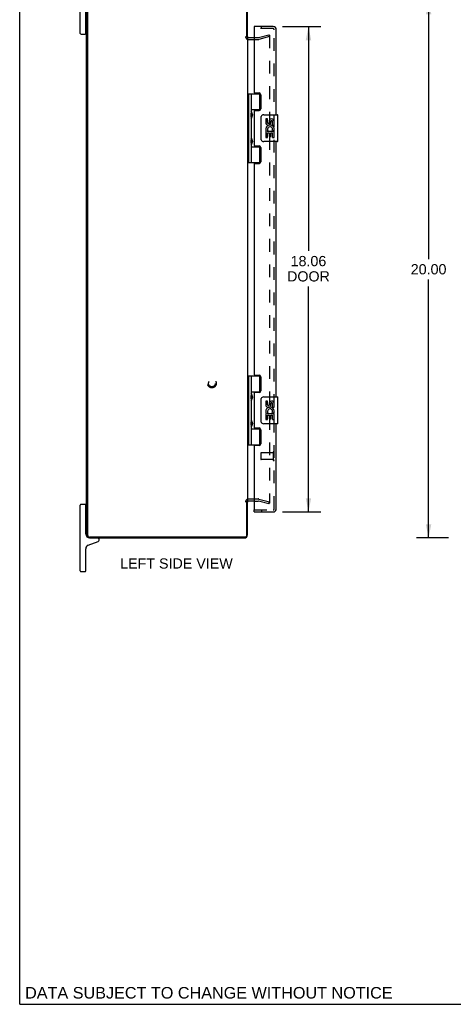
# Model space of a CAD drawing. Header units: inches. Extents: x 0 to 86.1, y 0 to 55.7.
# Tile 1 of 6: x 0 to 16.1, y 0 to 36.6. Entities that reach past the tile are written whole.
import ezdxf

# ---------------------------------------------------------------- set-up
doc = ezdxf.new("R2010")
doc.units = ezdxf.units.IN
doc.header["$LTSCALE"] = 4.734177
doc.header["$MEASUREMENT"] = 0
doc.linetypes.add('HIDDEN', pattern=[0.2, 0.1, -0.1])
doc.layers.get('0').update_dxf_attribs({"linetype": 'CONTINUOUS'})
for name, color, linetype in [('DEFAULT_2', 8, 'HIDDEN'), ('DIMENSIONS', 7, 'CONTINUOUS'), ('DOOR_ASSEMBLY', 7, 'CONTINUOUS')]:
    doc.layers.add(name, color=color, linetype=linetype)
doc.styles.get("Standard").update_dxf_attribs({"font": 'arial.ttf'})
doc.dimstyles.new('DIMSTYLE_1', dxfattribs={"dimtxt": 0.379747, "dimasz": 0.506329, "dimexe": 0.09, "dimexo": 0.07, "dimgap": 0.0375, "dimtad": 0, "dimtih": 1, "dimtoh": 1, "dimzin": 4, "dimdsep": 46, "dimtxsty": 'Standard', "dimblk": '_FILLED', "dimblk1": '_FILLED', "dimblk2": '_FILLED', "dimcen": 0.09, "dimadec": 3, "dimazin": 1, "dimtfac": 1, "dimtdec": 3, "dimtofl": 0, "dimtmove": 0, "dimatfit": 3, "dimldrblk": '_FILLED', "dimfxl": 0, "dimtolj": 1, "dimtzin": 4, "dimarcsym": 0})

# ---------------------------------------------------------------- blocks, each defined once
blk = doc.blocks.new('_FILLED')
at = {"color": 0, "linetype": 'ByBlock'}
blk.add_solid([(0, 0), (-1, 0.2), (-1, -0.2)], dxfattribs=at)
blk = doc.blocks.new('*D4')
at = {"layer": 'DIMENSIONS', "color": 2, "linetype": 'Continuous'}
for p, q in [((9.773, 36.389), (11.188, 36.389)), ((10.733, 36.389), (10.733, 28.042)), ((10.733, 18.326), (10.733, 26.713)), ((9.773, 18.326), (11.188, 18.326))]:
    blk.add_line(p, q, dxfattribs=at)
at = {"layer": 'DIMENSIONS', "color": 2, "linetype": 'Continuous', "xscale": 0.5063291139, "yscale": 0.5063291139, "zscale": 0.5063291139}
for p, rotation in [((10.733, 36.389), 90), ((10.733, 18.326), 270)]:
    blk.add_blockref('_FILLED', p, dxfattribs=dict(at, rotation=rotation))
at = {"layer": 'DIMENSIONS', "color": 2, "linetype": 'Continuous', "insert": (10.733, 27.852), "char_height": 0.3797, "width": 1.58957, "attachment_point": 2, "line_spacing_factor": 0.9}
blk.add_mtext('18.06\\PDOOR', dxfattribs=at)
blk = doc.blocks.new('*D9')
at = {"layer": 'DIMENSIONS', "color": 2, "linetype": 'Continuous'}
for p, q in [((15.941, 37.357), (14.743, 37.357)), ((15.198, 37.357), (15.198, 27.737)), ((15.198, 17.357), (15.198, 26.978)), ((15.941, 17.357), (14.743, 17.357))]:
    blk.add_line(p, q, dxfattribs=at)
at = {"layer": 'DIMENSIONS', "color": 2, "linetype": 'Continuous', "xscale": 0.5063291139, "yscale": 0.5063291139, "zscale": 0.5063291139}
for p, rotation in [((15.198, 37.357), 90), ((15.198, 17.357), 270)]:
    blk.add_blockref('_FILLED', p, dxfattribs=dict(at, rotation=rotation))
at = {"layer": 'DIMENSIONS', "color": 2, "linetype": 'Continuous', "insert": (15.198, 27.547), "char_height": 0.3797, "width": 1.327, "attachment_point": 2, "line_spacing_factor": 0.9}
blk.add_mtext('20.00', dxfattribs=at)

msp = doc.modelspace()

# ---------------------------------------------------------------- linework, layer by layer
at = {"color": 7, "linetype": 'Continuous'}
for p, q in [((0, 0), (0, 55.696)), ((2.253, 36.132), (2.253, 38.582)), ((2.453, 36.132), (2.453, 37.267)), ((2.453, 36.312), (2.468, 36.312)), ((2.278, 36.107), (2.428, 36.107)), ((2.253, 16.132), (2.253, 18.582)), ((2.428, 18.607), (2.278, 18.607)), ((2.453, 17.497), (2.453, 18.582)), ((2.453, 18.402), (2.468, 18.402)), ((2.453, 17.812), (2.468, 17.812)), ((2.953, 17.28), (2.953, 17.297)), ((2.453, 16.132), (2.453, 16.957)), ((2.545, 17.089), (2.913, 17.223)), ((2.278, 16.107), (2.428, 16.107)), ((0, 0), (86.076, 0))]:
    msp.add_line(p, q, dxfattribs=at)
at = {"color": 3, "linetype": 'Continuous'}
for p, q in [((2.468, 37.221), (2.468, 17.493)), ((2.521, 37.244), (2.521, 17.47)), ((8.445, 35.982), (8.445, 37.244)), ((8.468, 35.995), (8.468, 37.24)), ((8.468, 35.982), (8.468, 18.732)), ((8.51, 35.982), (8.711, 35.982)), ((8.445, 17.47), (8.445, 18.732)), ((8.468, 17.474), (8.468, 18.719)), ((8.711, 18.732), (8.51, 18.732)), ((8.365, 17.39), (2.601, 17.39)), ((2.604, 17.357), (8.351, 17.357))]:
    msp.add_line(p, q, dxfattribs=at)
at = {"color": 7, "linetype": 'Continuous'}
for centre, radius, start, end in [((2.278, 36.132), 0.025, 180, 270), ((2.428, 36.132), 0.025, 270, 360), ((2.278, 18.582), 0.025, 90, 180), ((2.428, 18.582), 0.025, 0, 90), ((2.593, 17.497), 0.14, 180, 270), ((2.893, 17.297), 0.06, 360, 90), ((2.893, 17.28), 0.06, 290, 360), ((2.593, 16.957), 0.14, 110, 180), ((2.278, 16.132), 0.025, 180, 270), ((2.428, 16.132), 0.025, 270, 360)]:
    msp.add_arc(centre, radius, start, end, dxfattribs=at)
at = {"color": 3, "linetype": 'Continuous'}
for centre, radius, start, end in [((8.51, 36.024), 0.042, 180, 270), ((8.51, 18.69), 0.042, 90, 180), ((2.604, 17.493), 0.136, 180, 270), ((2.601, 17.47), 0.08, 180, 270), ((8.351, 17.474), 0.117, 270, 360), ((8.365, 17.47), 0.08, 270, 360)]:
    msp.add_arc(centre, radius, start, end, dxfattribs=at)
at = {"layer": 'DEFAULT_2', "color": 8, "linetype": 'HIDDEN'}
for p, q in [((8.711, 35.982), (8.868, 35.982)), ((8.875, 35.983), (9.261, 36.087)), ((9.28, 36.014), (8.894, 35.911)), ((9.261, 36.087), (9.28, 36.014)), ((9.28, 36.06), (9.28, 18.655)), ((8.51, 35.907), (8.868, 35.907)), ((8.51, 18.807), (8.868, 18.807)), ((8.711, 18.732), (8.868, 18.732)), ((9.261, 18.628), (8.875, 18.732)), ((8.894, 18.804), (9.28, 18.701)), ((9.261, 18.628), (9.28, 18.701))]:
    msp.add_line(p, q, dxfattribs=at)
for points in [[(9.261, 36.08), (9.259, 36.08), (9.258, 36.08), (9.256, 36.079)], [(9.264, 36.08), (9.263, 36.08), (9.261, 36.08)], [(9.264, 36.08), (9.266, 36.079), (9.267, 36.079), (9.269, 36.078), (9.27, 36.077), (9.272, 36.077), (9.273, 36.076), (9.274, 36.074), (9.275, 36.073), (9.276, 36.072), (9.277, 36.071), (9.278, 36.069), (9.279, 36.068), (9.279, 36.066), (9.28, 36.065), (9.28, 36.063), (9.28, 36.061), (9.28, 36.06)], [(9.261, 18.635), (9.259, 18.635), (9.258, 18.635), (9.256, 18.636)], [(9.28, 18.655), (9.28, 18.654), (9.28, 18.652), (9.28, 18.65), (9.279, 18.649), (9.279, 18.647), (9.278, 18.646), (9.277, 18.644), (9.276, 18.643), (9.275, 18.642), (9.274, 18.64), (9.273, 18.639), (9.272, 18.638), (9.27, 18.638), (9.269, 18.637), (9.267, 18.636), (9.266, 18.636), (9.264, 18.635), (9.263, 18.635), (9.261, 18.635)]]:
    msp.add_lwpolyline(points, dxfattribs=at)
for radius in [0.164, 0.124]:
    msp.add_circle((7.143, 23.107), radius, dxfattribs=at)
for centre, radius, start, end in [((8.51, 36.024), 0.117, 180, 270), ((8.868, 36.007), 0.025, 270, 285), ((8.868, 36.007), 0.1, 270, 285), ((8.51, 18.69), 0.117, 90, 180), ((8.868, 18.707), 0.1, 75, 90), ((8.868, 18.707), 0.025, 75, 90)]:
    msp.add_arc(centre, radius, start, end, dxfattribs=at)
at = {"layer": 'DOOR_ASSEMBLY', "color": 7, "linetype": 'Continuous'}
for p, q in [((8.711, 36.389), (8.711, 36.314)), ((8.468, 33.887), (8.952, 33.887)), ((8.507, 33.887), (8.507, 31.328)), ((8.606, 33.887), (8.606, 33.2)), ((8.926, 33.297), (8.926, 33.887)), ((8.606, 33.297), (8.952, 33.297)), ((8.606, 32.999), (8.606, 32.216)), ((8.622, 33.03), (8.622, 33.17)), ((8.895, 33.288), (8.895, 33.265)), ((8.895, 33.288), (8.946, 33.288)), ((8.971, 32.208), (8.971, 33.008)), ((9.071, 33.108), (9.581, 33.108)), ((9.596, 32.123), (9.596, 33.093)), ((9.146, 32.953), (9.146, 32.817)), ((9.209, 32.953), (9.146, 32.953)), ((9.209, 32.817), (9.209, 32.953)), ((9.274, 32.88), (9.274, 32.811)), ((9.335, 32.817), (9.335, 32.859)), ((9.398, 32.723), (9.398, 32.859)), ((9.398, 32.723), (9.458, 32.723)), ((9.458, 32.723), (9.458, 32.88)), ((9.146, 32.492), (9.146, 32.262)), ((9.164, 32.492), (9.146, 32.492)), ((9.146, 32.262), (9.209, 32.262)), ((9.199, 32.492), (9.226, 32.511)), ((9.199, 32.492), (9.458, 32.492)), ((9.209, 32.262), (9.209, 32.429)), ((9.209, 32.429), (9.274, 32.429)), ((9.274, 32.429), (9.274, 32.293)), ((9.274, 32.293), (9.335, 32.293)), ((9.335, 32.293), (9.335, 32.429)), ((9.335, 32.429), (9.398, 32.429)), ((9.39, 32.528), (9.447, 32.503)), ((9.398, 32.262), (9.398, 32.429)), ((9.398, 32.262), (9.458, 32.262)), ((9.458, 32.539), (9.458, 32.592)), ((9.458, 32.262), (9.458, 32.492)), ((8.606, 32.015), (8.606, 31.328)), ((8.606, 31.919), (8.952, 31.919)), ((8.622, 32.046), (8.622, 32.186)), ((8.895, 31.95), (8.895, 31.928)), ((8.946, 31.928), (8.895, 31.928)), ((8.926, 31.328), (8.926, 31.919)), ((9.581, 32.108), (9.071, 32.108)), ((8.468, 31.328), (8.952, 31.328)), ((8.468, 23.387), (8.952, 23.387)), ((8.507, 23.387), (8.507, 20.828)), ((8.606, 23.387), (8.606, 22.7)), ((8.926, 22.796), (8.926, 23.387)), ((8.606, 22.796), (8.952, 22.796)), ((8.895, 22.787), (8.946, 22.787)), ((8.895, 22.787), (8.895, 22.765)), ((8.606, 22.499), (8.606, 21.716)), ((8.622, 22.529), (8.622, 22.669)), ((8.971, 21.707), (8.971, 22.507)), ((9.071, 22.607), (9.581, 22.607)), ((9.209, 22.453), (9.146, 22.453)), ((9.146, 22.453), (9.146, 22.317)), ((9.209, 22.317), (9.209, 22.453)), ((9.274, 22.379), (9.274, 22.31)), ((9.335, 22.317), (9.335, 22.359)), ((9.398, 22.223), (9.398, 22.359)), ((9.458, 22.223), (9.458, 22.379)), ((9.596, 21.622), (9.596, 22.592)), ((9.164, 21.992), (9.146, 21.992)), ((9.146, 21.992), (9.146, 21.762)), ((9.199, 21.992), (9.226, 22.011)), ((9.199, 21.992), (9.458, 21.992)), ((9.39, 22.028), (9.447, 22.003)), ((9.398, 22.223), (9.458, 22.223)), ((9.458, 22.039), (9.458, 22.092)), ((9.458, 21.762), (9.458, 21.992)), ((8.622, 21.545), (8.622, 21.685)), ((9.146, 21.762), (9.209, 21.762)), ((9.209, 21.929), (9.274, 21.929)), ((9.209, 21.762), (9.209, 21.929)), ((9.274, 21.929), (9.274, 21.793)), ((9.274, 21.793), (9.335, 21.793)), ((9.335, 21.929), (9.398, 21.929)), ((9.335, 21.793), (9.335, 21.929)), ((9.398, 21.762), (9.398, 21.929)), ((9.398, 21.762), (9.458, 21.762)), ((8.606, 21.515), (8.606, 20.828)), ((8.606, 21.418), (8.952, 21.418)), ((8.895, 21.45), (8.895, 21.427)), ((8.946, 21.427), (8.895, 21.427)), ((8.926, 20.828), (8.926, 21.418)), ((9.581, 21.607), (9.071, 21.607)), ((8.468, 20.828), (8.952, 20.828)), ((8.711, 18.326), (8.711, 18.401))]:
    msp.add_line(p, q, dxfattribs=at)
at = {"layer": 'DOOR_ASSEMBLY', "color": 3, "linetype": 'Continuous'}
for p, q in [((9.419, 36.389), (8.711, 36.389)), ((8.711, 36.314), (8.711, 33.949)), ((9.536, 33.108), (9.536, 36.272)), ((8.742, 33.918), (8.898, 33.918)), ((8.961, 33.855), (8.961, 33.328)), ((8.711, 33.234), (8.711, 31.981)), ((8.742, 33.265), (8.898, 33.265)), ((8.742, 31.95), (8.898, 31.95)), ((8.961, 31.887), (8.961, 31.36)), ((9.536, 22.607), (9.536, 32.108)), ((8.711, 31.266), (8.711, 23.449)), ((8.742, 31.297), (8.898, 31.297)), ((8.742, 23.418), (8.898, 23.418)), ((8.961, 23.355), (8.961, 22.828)), ((8.711, 22.734), (8.711, 21.481)), ((8.898, 22.765), (8.742, 22.765)), ((8.742, 21.45), (8.898, 21.45)), ((8.961, 21.387), (8.961, 20.86)), ((9.536, 18.443), (9.536, 21.607)), ((8.711, 20.766), (8.711, 18.401)), ((8.898, 20.797), (8.742, 20.797)), ((8.711, 18.326), (9.419, 18.326))]:
    msp.add_line(p, q, dxfattribs=at)
at = {"layer": 'DOOR_ASSEMBLY', "color": 8, "linetype": 'HIDDEN'}
for p, q in [((9.419, 36.314), (8.711, 36.314)), ((8.993, 36.314), (8.993, 36.389)), ((9.461, 18.443), (9.461, 36.272)), ((9.418, 20.525), (8.971, 20.525)), ((9.418, 20.543), (9.418, 20.259)), ((8.961, 20.515), (8.961, 20.287)), ((9.418, 20.277), (8.971, 20.277)), ((8.711, 18.401), (9.419, 18.401)), ((8.993, 18.401), (8.993, 18.326))]:
    msp.add_line(p, q, dxfattribs=at)
at = {"layer": 'DOOR_ASSEMBLY', "color": 7, "linetype": 'Continuous'}
for points in [[(8.606, 33.244), (8.607, 33.235), (8.609, 33.226), (8.612, 33.215), (8.616, 33.204), (8.62, 33.192), (8.625, 33.181), (8.63, 33.169), (8.634, 33.157), (8.639, 33.146), (8.643, 33.134), (8.645, 33.123), (8.647, 33.111), (8.648, 33.1), (8.647, 33.088), (8.645, 33.077), (8.643, 33.065), (8.639, 33.054), (8.634, 33.042), (8.63, 33.03), (8.625, 33.019), (8.62, 33.007), (8.616, 32.995), (8.612, 32.984), (8.609, 32.974), (8.607, 32.964), (8.606, 32.956)], [(8.971, 33.008), (8.971, 33.014), (8.972, 33.02), (8.973, 33.026), (8.974, 33.032), (8.975, 33.038), (8.977, 33.044)], [(8.606, 32.26), (8.607, 32.251), (8.609, 32.242), (8.612, 32.231), (8.616, 32.22), (8.62, 32.208), (8.625, 32.197), (8.63, 32.185), (8.634, 32.173), (8.639, 32.162), (8.643, 32.15), (8.645, 32.139), (8.647, 32.127), (8.648, 32.116), (8.647, 32.104), (8.645, 32.093), (8.643, 32.081), (8.639, 32.07), (8.634, 32.058), (8.63, 32.046), (8.625, 32.035), (8.62, 32.023), (8.616, 32.011), (8.612, 32), (8.609, 31.99), (8.607, 31.98), (8.606, 31.972)], [(8.977, 32.171), (8.975, 32.177), (8.974, 32.183), (8.973, 32.189), (8.972, 32.195), (8.971, 32.201), (8.971, 32.208)], [(8.606, 22.743), (8.607, 22.735), (8.609, 22.725), (8.612, 22.715), (8.616, 22.704), (8.62, 22.692), (8.625, 22.68), (8.63, 22.669), (8.634, 22.657), (8.639, 22.645), (8.643, 22.634), (8.645, 22.622), (8.647, 22.611), (8.648, 22.599), (8.647, 22.588), (8.645, 22.576), (8.643, 22.565), (8.639, 22.553), (8.634, 22.542), (8.63, 22.53), (8.625, 22.518), (8.62, 22.507), (8.616, 22.495), (8.612, 22.484), (8.609, 22.473), (8.607, 22.464), (8.606, 22.455)], [(8.971, 22.507), (8.971, 22.514), (8.972, 22.52), (8.973, 22.526), (8.974, 22.532), (8.975, 22.538), (8.977, 22.544)], [(8.606, 21.759), (8.607, 21.751), (8.609, 21.741), (8.612, 21.731), (8.616, 21.72), (8.62, 21.708), (8.625, 21.696), (8.63, 21.685), (8.634, 21.673), (8.639, 21.661), (8.643, 21.65), (8.645, 21.638), (8.647, 21.627), (8.648, 21.615), (8.647, 21.604), (8.645, 21.592), (8.643, 21.581), (8.639, 21.569), (8.634, 21.558), (8.63, 21.546), (8.625, 21.534), (8.62, 21.523), (8.616, 21.511), (8.612, 21.5), (8.609, 21.489), (8.607, 21.48), (8.606, 21.471)], [(8.977, 21.671), (8.975, 21.677), (8.974, 21.683), (8.973, 21.689), (8.972, 21.695), (8.971, 21.701), (8.971, 21.707)]]:
    msp.add_lwpolyline(points, dxfattribs=at)
at = {"layer": 'DOOR_ASSEMBLY', "color": 3, "linetype": 'Continuous'}
for centre, radius, start, end in [((9.419, 36.272), 0.117, 0, 90), ((8.742, 33.949), 0.031, 180, 270), ((8.898, 33.855), 0.063, 0, 90), ((8.742, 33.234), 0.031, 90, 180), ((8.898, 33.328), 0.063, 270, 360), ((8.742, 31.981), 0.031, 180, 270), ((8.898, 31.887), 0.063, 0, 90), ((8.742, 31.266), 0.031, 90, 180), ((8.898, 31.36), 0.063, 270, 360), ((8.742, 23.449), 0.031, 180, 270), ((8.898, 23.355), 0.063, 0, 90), ((8.742, 22.734), 0.031, 90, 180), ((8.898, 22.828), 0.063, 270, 360), ((8.742, 21.481), 0.031, 180, 270), ((8.898, 21.387), 0.063, 0, 90), ((8.742, 20.766), 0.031, 90, 180), ((8.898, 20.86), 0.063, 270, 360), ((9.419, 18.443), 0.117, 270, 360)]:
    msp.add_arc(centre, radius, start, end, dxfattribs=at)
at = {"layer": 'DOOR_ASSEMBLY', "color": 8, "linetype": 'HIDDEN'}
for centre, radius, start, end in [((9.419, 36.272), 0.042, 0, 90), ((8.971, 20.515), 0.01, 90, 180), ((9.439, 20.543), 0.0215, 0, 180), ((8.971, 20.287), 0.01, 180, 270), ((9.439, 20.259), 0.0215, 180, 360), ((9.419, 18.443), 0.042, 270, 360)]:
    msp.add_arc(centre, radius, start, end, dxfattribs=at)
at = {"layer": 'DOOR_ASSEMBLY', "color": 7, "linetype": 'Continuous'}
for centre, radius, start, end in [((8.532, 33.17), 0.09, 0, 35.1877), ((8.532, 33.03), 0.09, 324.8123, 360), ((9.071, 33.008), 0.1, 90, 158.8004), ((9.581, 33.093), 0.015, 0, 90), ((9.24, 32.817), 0.0943, 180, 360), ((9.303, 32.566), 0.157, 9.7031, 161.8791), ((9.24, 32.817), 0.0314, 180, 261.2295), ((9.303, 32.566), 0.0943, 336.5966, 215.1122), ((9.24, 32.822), 0.0362, 263.4285, 341.7628), ((9.366, 32.859), 0.0943, 71.7267, 167.4338), ((9.366, 32.859), 0.0314, 0, 180.0485), ((9.366, 32.859), 0.0943, 12.5402, 71.701), ((9.3, 32.565), 0.154, 161.4199, 206.1963), ((9.303, 32.566), 0.157, 205.737, 207.8532), ((9.303, 32.566), 0.157, 336.5966, 350.2969), ((8.532, 32.186), 0.09, 0, 35.1877), ((8.532, 32.046), 0.09, 324.8123, 360), ((9.071, 32.208), 0.1, 201.205, 270), ((9.581, 32.123), 0.015, 270, 360), ((8.532, 22.669), 0.09, 0, 35.1877), ((8.532, 22.529), 0.09, 324.8123, 360), ((9.071, 22.507), 0.1, 90, 158.8004), ((9.366, 22.359), 0.0943, 71.7267, 167.4338), ((9.366, 22.359), 0.0314, 0, 180.0485), ((9.366, 22.359), 0.0943, 12.5402, 71.701), ((9.581, 22.592), 0.015, 0, 90), ((9.24, 22.317), 0.0943, 180, 360), ((9.3, 22.065), 0.154, 161.4199, 206.1963), ((9.303, 22.065), 0.157, 9.7031, 161.8791), ((9.303, 22.065), 0.157, 205.737, 207.8532), ((9.24, 22.317), 0.0314, 180, 261.2295), ((9.303, 22.065), 0.0943, 336.5966, 215.1122), ((9.24, 22.322), 0.0362, 263.4285, 341.7628), ((9.303, 22.065), 0.157, 336.5966, 350.2969), ((8.532, 21.685), 0.09, 0, 35.1877), ((9.071, 21.707), 0.1, 201.205, 270), ((9.581, 21.622), 0.015, 270, 360), ((8.532, 21.545), 0.09, 324.8123, 360)]:
    msp.add_arc(centre, radius, start, end, dxfattribs=at)
for centre in [(8.695, 33.1), (8.695, 32.116), (8.695, 22.599), (8.695, 21.615)]:
    msp.add_ellipse(centre, major_axis=(0, 0.188), ratio=0.5625, start_param=1.007189, end_param=2.134404, dxfattribs=at)

# ---------------------------------------------------------------- texts
at = {"layer": 'DIMENSIONS', "color": 2, "linetype": 'Continuous', "attachment_point": 2, "line_spacing_factor": 0.9}
for s, insert, char_height, width in [('LEFT SIDE VIEW', (5.826, 16.597), 0.37975, 4.1758), ('DATA SUBJECT TO CHANGE WITHOUT NOTICE', (7.03, 0.644), 0.43038, 13.63456)]:
    msp.add_mtext(s, dxfattribs=dict(at, insert=insert, char_height=char_height, width=width))

# ---------------------------------------------------------------- dimensions: what is measured, and where the dimension line sits
at = {"layer": 'DIMENSIONS', "color": 2, "linetype": 'Continuous'}
dim = msp.add_linear_dim(base=(15.198, 17.357), p1=(16.011, 37.357), p2=(16.011, 17.357), angle=270, dimstyle='DIMSTYLE_1', dxfattribs=at)
dim.commit()
dim.dimension.update_dxf_attribs({"geometry": '*D9', "text_midpoint": (15.193, 27.355), "dimtype": 160})
dim = msp.add_linear_dim(base=(10.733, 18.326), p1=(9.703, 36.389), p2=(9.703, 18.326), angle=270, text='<>\\PDOOR', dimstyle='DIMSTYLE_1', dxfattribs=at)
dim.commit()
dim.dimension.update_dxf_attribs({"geometry": '*D4', "text_midpoint": (10.733, 27.377), "dimtype": 160})

doc.saveas('drawing.dxf')
